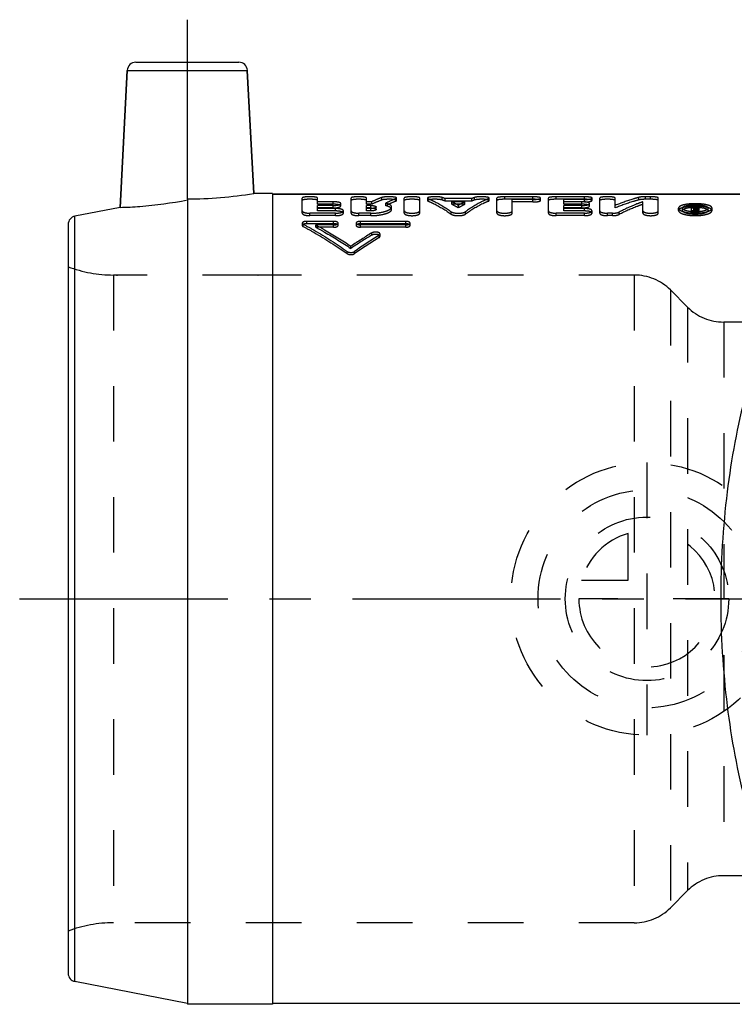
# Model space of a CAD drawing. Header units: millimetres. Extents: x 395 to 603, y 445 to 560.
# Tile 1 of 14: x 395 to 479, y 445 to 560. Entities that reach past the tile are written whole.
import ezdxf

# ---------------------------------------------------------------- set-up
doc = ezdxf.new("R2010")
doc.units = ezdxf.units.MM
doc.header["$LTSCALE"] = 65.185185
doc.linetypes.add('CENTER', pattern=[0.6, 0.375, -0.075, 0.075, -0.075])
doc.linetypes.add('HIDDEN', pattern=[0.2, 0.1, -0.1])
for name, color, linetype in [('ACHSEN_S', 7, 'CONTINUOUS'), ('DEFAULT_2', 8, 'HIDDEN'), ('KOERPER', 7, 'CONTINUOUS'), ('KONST.EL_MIT_GEO', 7, 'CONTINUOUS'), ('KURVEN', 7, 'CONTINUOUS')]:
    doc.layers.add(name, color=color, linetype=linetype)

msp = doc.modelspace()

# ---------------------------------------------------------------- linework, layer by layer
at = {"layer": 'ACHSEN_S', "color": 2, "linetype": 'CENTER'}
msp.add_line((394.97, 492.29), (603.34, 492.29), dxfattribs=at)
at = {"layer": 'DEFAULT_2', "color": 8, "linetype": 'HIDDEN'}
for p, q in [((400.67, 531.29), (400.67, 453.29)), ((405.98, 530.31), (405.98, 454.26)), ((406.36, 530.31), (405.98, 530.31)), ((467.18, 530.31), (422.97, 530.31)), ((473.43, 526.54), (471.42, 528.56)), ((473.43, 458.03), (471.42, 456.02)), ((467.18, 454.26), (405.98, 454.26))]:
    msp.add_line(p, q, dxfattribs=at)
for centre, start, end in [((405.98, 545.31), 249.2281, 270), ((405.98, 439.26), 90, 110.7719)]:
    msp.add_arc(centre, 15, start, end, dxfattribs=at)
at = {"layer": 'KOERPER', "color": 2, "linetype": 'CENTER'}
msp.add_line((414.67, 539.24), (414.67, 560.29), dxfattribs=at)
at = {"layer": 'KOERPER', "color": 7, "linetype": 'Continuous'}
for p, q in [((407.62, 554.34), (406.77, 538.25)), ((421.71, 554.34), (422.47, 539.89)), ((424.67, 539.89), (422.47, 539.89)), ((424.67, 539.89), (424.67, 444.69)), ((414.67, 539.24), (414.67, 444.69)), ((479.59, 539.79), (424.67, 539.79)), ((424.67, 444.69), (414.67, 444.69)), ((479.59, 444.79), (424.67, 444.79))]:
    msp.add_line(p, q, dxfattribs=at)
at = {"layer": 'KOERPER', "color": 8, "linetype": 'HIDDEN'}
for p, q in [((406.36, 530.31), (405.98, 530.31)), ((406.36, 530.31), (406.35, 530.29)), ((422.98, 530.29), (406.35, 530.29)), ((406.36, 530.31), (406.47, 530.29)), ((422.97, 530.31), (422.86, 530.29)), ((422.97, 530.31), (422.98, 530.29)), ((481.19, 524.79), (477.68, 524.79)), ((481.19, 459.79), (477.68, 459.79))]:
    msp.add_line(p, q, dxfattribs=at)
at = {"layer": 'KOERPER', "color": 7, "linetype": 'Continuous'}
msp.add_arc((414.6, 587.22), 47.98, 270.079, 279.4438, dxfattribs=at)
msp.add_open_spline([(406.77, 538.25), (407.55, 538.27), (410.2, 538.4), (412.83, 538.77), (414.67, 539.13)], degree=3, knots=[0, 0, 0, 0, 0.29348, 1, 1, 1, 1], dxfattribs=at)
at = {"layer": 'KONST.EL_MIT_GEO', "color": 7, "linetype": 'Continuous'}
for p, q in [((408.61, 555.29), (420.72, 555.29)), ((406.77, 538.25), (407.62, 554.34)), ((407.62, 554.34), (421.71, 554.34)), ((422.47, 539.89), (421.71, 554.34)), ((424.67, 539.79), (479.59, 539.79)), ((406.77, 538.25), (401.47, 537.22)), ((401.47, 447.35), (401.47, 537.22)), ((400.67, 536.24), (400.67, 448.33)), ((414.67, 444.79), (401.47, 447.35))]:
    msp.add_line(p, q, dxfattribs=at)
at = {"layer": 'KONST.EL_MIT_GEO', "color": 8, "linetype": 'HIDDEN'}
for p, q in [((428.17, 537.57), (428.17, 539.35)), ((429.98, 538.62), (429.98, 539.35)), ((431.79, 538.91), (429.98, 538.91)), ((431.79, 538.62), (431.79, 538.91)), ((432.69, 538.41), (432.69, 538.7)), ((433.9, 537.57), (433.9, 539.35)), ((435.71, 538.62), (435.71, 539.35)), ((436.33, 538.91), (435.71, 538.91)), ((436.33, 538.62), (436.33, 538.91)), ((437.53, 539.12), (437.53, 539.41)), ((437.98, 538.45), (437.98, 538.74)), ((439.17, 538.98), (439.17, 539.28)), ((439.26, 539.05), (439.26, 539.35)), ((440.16, 537.57), (440.16, 539.35)), ((441.97, 537.57), (441.97, 539.35)), ((442.88, 539.35), (442.88, 539.05)), ((442.96, 538.99), (442.96, 539.28)), ((444.61, 539.12), (444.61, 539.41)), ((444.94, 538.98), (444.94, 539.28)), ((448.08, 539.28), (444.94, 539.28)), ((448.08, 538.98), (444.94, 538.98)), ((445.74, 538.62), (445.74, 538.91)), ((447.28, 538.91), (445.74, 538.91)), ((447.28, 538.62), (447.28, 538.91)), ((448.08, 538.98), (448.08, 539.28)), ((448.4, 539.12), (448.4, 539.41)), ((450.06, 538.99), (450.06, 539.28)), ((450.14, 539.05), (450.14, 539.35)), ((451.04, 537.57), (451.04, 539.35)), ((451.95, 539.2), (451.95, 539.5)), ((455.27, 539.5), (451.95, 539.5)), ((455.27, 539.2), (451.95, 539.2)), ((452.85, 537.57), (452.85, 539.18)), ((455.27, 539.18), (452.85, 539.18)), ((455.27, 538.89), (452.85, 538.89)), ((455.27, 539.2), (455.27, 539.5)), ((455.27, 538.89), (455.27, 539.18)), ((456.17, 539.05), (456.17, 539.35)), ((457.08, 537.57), (457.08, 539.35)), ((457.99, 539.2), (457.99, 539.5)), ((461.31, 539.5), (457.99, 539.5)), ((461.31, 539.2), (457.99, 539.2)), ((458.89, 538.62), (458.89, 539.18)), ((461.31, 539.18), (458.89, 539.18)), ((461, 538.91), (458.89, 538.91)), ((461.31, 538.89), (458.89, 538.89)), ((461, 538.62), (461, 538.91)), ((461.31, 539.2), (461.31, 539.5)), ((461.31, 538.89), (461.31, 539.18)), ((461.91, 538.41), (461.91, 538.7)), ((462.21, 539.05), (462.21, 539.35)), ((463.12, 537.57), (463.12, 539.35)), ((464.93, 538.19), (464.93, 539.35)), ((467.73, 539.13), (467.73, 539.43)), ((468.19, 537.57), (468.19, 538.91)), ((468.49, 539.2), (468.49, 539.5)), ((469.1, 539.5), (468.49, 539.5)), ((469.1, 539.2), (468.49, 539.2)), ((469.1, 539.2), (469.1, 539.5)), ((470, 537.57), (470, 539.35)), ((429.07, 537.28), (429.07, 537.57)), ((432.09, 537.57), (429.07, 537.57)), ((431.79, 538.62), (429.98, 538.62)), ((429.98, 537.83), (429.98, 538.47)), ((431.79, 538.47), (429.98, 538.47)), ((431.79, 538.18), (429.98, 538.18)), ((432.09, 538.12), (429.98, 538.12)), ((432.09, 537.83), (429.98, 537.83)), ((431.79, 538.18), (431.79, 538.47)), ((432.09, 537.83), (432.09, 538.12)), ((432.09, 537.28), (432.09, 537.57)), ((433, 537.57), (433, 537.85)), ((434.81, 537.28), (434.81, 537.57)), ((436.21, 537.57), (434.81, 537.57)), ((436.33, 538.62), (435.71, 538.62)), ((435.71, 537.83), (435.71, 538.47)), ((436.21, 538.47), (435.71, 538.47)), ((436.21, 538.18), (435.71, 538.18)), ((436.21, 538.12), (435.71, 538.12)), ((436.21, 537.83), (435.71, 537.83)), ((436.21, 538.18), (436.21, 538.47)), ((436.21, 537.83), (436.21, 538.12)), ((436.21, 537.28), (436.21, 537.57)), ((436.85, 538.01), (436.85, 538.3)), ((438.67, 538.01), (438.67, 538.3)), ((445.68, 537.45), (445.68, 537.74)), ((447.28, 538.62), (445.74, 538.62)), ((446.51, 538.2), (446.51, 538.49)), ((447.34, 537.45), (447.34, 537.74)), ((457.99, 537.28), (457.99, 537.57)), ((461.31, 537.57), (457.99, 537.57)), ((461, 538.62), (458.89, 538.62)), ((458.89, 537.83), (458.89, 538.47)), ((461.01, 538.47), (458.89, 538.47)), ((461, 538.18), (458.89, 538.18)), ((461.31, 538.12), (458.89, 538.12)), ((461.31, 537.83), (458.89, 537.83)), ((461, 538.18), (461.01, 538.47)), ((461.31, 537.83), (461.31, 538.12)), ((461.31, 537.28), (461.31, 537.57)), ((462.21, 537.57), (462.21, 537.85)), ((464.02, 537.28), (464.02, 537.57)), ((464.63, 537.57), (464.02, 537.57)), ((464.63, 537.28), (464.63, 537.57)), ((465.4, 537.42), (465.4, 537.7)), ((472.38, 537.88), (472.38, 538.17)), ((472.83, 537.88), (472.83, 538.17)), ((473.89, 537.57), (473.89, 538.46)), ((474.19, 538.46), (473.89, 538.46)), ((474.19, 538.17), (473.89, 538.17)), ((474.33, 537.85), (473.89, 537.85)), ((474.33, 537.57), (473.89, 537.57)), ((474.19, 537.66), (474.19, 538.46)), ((474.28, 538.22), (474.19, 538.22)), ((474.34, 538.13), (474.19, 538.13)), ((474.33, 537.95), (474.19, 537.95)), ((474.28, 537.93), (474.19, 537.93)), ((474.33, 537.84), (474.19, 537.84)), ((474.33, 537.66), (474.19, 537.66)), ((474.31, 538.24), (474.28, 538.22)), ((474.28, 537.93), (474.28, 538.22)), ((474.33, 537.84), (474.34, 538.13)), ((474.33, 537.57), (474.33, 537.95)), ((474.48, 538.17), (474.48, 538.46)), ((474.79, 538.46), (474.48, 538.46)), ((474.79, 538.17), (474.48, 538.17)), ((474.49, 537.71), (474.49, 538.08)), ((474.58, 537.91), (474.58, 538.2)), ((474.79, 538.17), (474.79, 538.46)), ((474.79, 537.71), (474.79, 538.08)), ((475.85, 537.88), (475.85, 538.17)), ((476.31, 537.88), (476.31, 538.17)), ((428.17, 536.41), (428.17, 536.13)), ((428.69, 536.33), (428.69, 536.61)), ((431.86, 536.61), (428.69, 536.61)), ((432.09, 537.28), (429.07, 537.28)), ((431.86, 536.33), (431.86, 536.61)), ((432.39, 536.13), (432.39, 536.4)), ((434.5, 536.4), (434.5, 536.13)), ((436.21, 537.28), (434.81, 537.28)), ((435.03, 536.33), (435.03, 536.61)), ((440.32, 536.61), (435.03, 536.61)), ((440.32, 536.33), (440.32, 536.61)), ((440.84, 536.13), (440.84, 536.4)), ((461.31, 537.28), (457.99, 537.28)), ((464.63, 537.28), (464.02, 537.28)), ((428.27, 536.01), (428.27, 536.28)), ((431.86, 536.33), (428.69, 536.33)), ((429.75, 535.92), (429.75, 536.2)), ((431.86, 536.2), (429.75, 536.2)), ((431.86, 535.92), (429.75, 535.92)), ((431.86, 535.92), (431.86, 536.2)), ((440.32, 536.33), (435.03, 536.33)), ((435.03, 535.92), (435.03, 536.2)), ((440.32, 536.2), (435.03, 536.2)), ((440.32, 535.92), (435.03, 535.92)), ((436.36, 534.99), (436.36, 535.26)), ((440.32, 535.92), (440.32, 536.2)), ((437.21, 534.71), (437.21, 534.98)), ((437.31, 534.85), (437.31, 535.12)), ((433.46, 532.82), (433.46, 533.07)), ((433.89, 533.43), (433.89, 533.69)), ((434.32, 532.82), (434.32, 533.07)), ((467.18, 530.31), (422.97, 530.31)), ((467.18, 530.31), (467.18, 454.26)), ((471.42, 528.56), (471.42, 456.02)), ((473.43, 526.54), (471.42, 528.56)), ((473.43, 526.54), (473.43, 458.03)), ((477.68, 524.79), (477.68, 459.79)), ((473.43, 458.03), (471.42, 456.02)), ((467.18, 454.26), (405.98, 454.26))]:
    msp.add_line(p, q, dxfattribs=at)
at = {"layer": 'KONST.EL_MIT_GEO', "color": 7, "linetype": 'Continuous'}
for centre, start, end in [((408.61, 554.29), 90, 177), ((420.72, 554.29), 3, 90), ((401.67, 536.24), 101, 180), ((401.67, 448.33), 180, 259)]:
    msp.add_arc(centre, 1, start, end, dxfattribs=at)
at = {"layer": 'KONST.EL_MIT_GEO', "color": 8, "linetype": 'HIDDEN'}
for centre, radius, start, end in [((440.47, 528.61), 11.57, 67.2706, 69.0155), ((440.48, 528.27), 11.61, 67.399, 69.1336), ((439.67, 526.9), 13.46, 59.4394, 63.1805), ((453.35, 526.9), 13.46, 116.8195, 120.5606), ((452.55, 528.61), 11.57, 110.9868, 112.7294), ((452.54, 528.27), 11.61, 110.8664, 112.601), ((439.68, 526.57), 13.48, 59.5976, 63.3256), ((453.33, 526.57), 13.48, 116.6744, 120.4024), ((474.34, 542.44), 4.73, 268.3863, 271.5936), ((481.38, 532.3), 9.06, 139.6254, 141.5744), ((481.39, 532.62), 9.05, 139.7994, 141.5373), ((474.33, 538.46), 0.517, 269.9589, 274.5405), ((474.34, 542.43), 4.72, 271.5938, 271.809), ((474.35, 542.28), 4.56, 271.7879, 274.8579), ((481.78, 532.55), 9.15, 139.8065, 141.9014), ((481.72, 532.27), 9.1, 139.6285, 141.726), ((474.37, 542.01), 4.29, 274.8781, 275.6566), ((459.83, 495.58), 46.1, 120.5989, 124.2432), ((459.74, 495.21), 46.15, 120.4409, 124.0752), ((461.79, 494.57), 47.3, 121.3101, 125.5075), ((461.69, 494.21), 47.33, 121.1507, 125.3365), ((467.18, 524.31), 6, 45, 90), ((477.68, 530.79), 6, 225, 270), ((477.68, 453.79), 6, 90, 135), ((467.18, 460.26), 6, 270, 315)]:
    msp.add_arc(centre, radius, start, end, dxfattribs=at)
for points, knots in [([(429.98, 539.35), (429.98, 539.36), (429.95, 539.39), (429.86, 539.43), (429.68, 539.47), (429.4, 539.49), (429.07, 539.5), (428.74, 539.49), (428.46, 539.47), (428.28, 539.43), (428.19, 539.39), (428.17, 539.36), (428.17, 539.35)], [0, 0, 0, 0, 0.018813, 0.050269, 0.157731, 0.315162, 0.500252, 0.685297, 0.842601, 0.949877, 0.981242, 1, 1, 1, 1]), ([(429.98, 539.05), (429.98, 539.08), (429.86, 539.14), (429.69, 539.17), (429.4, 539.2), (429.07, 539.21), (428.74, 539.2), (428.45, 539.17), (428.28, 539.14), (428.17, 539.08), (428.17, 539.05)], [0, 0, 0, 0, 0.048753, 0.157048, 0.31515, 0.50054, 0.685805, 0.843583, 0.951513, 1, 1, 1, 1]), ([(432.69, 538.7), (432.69, 538.74), (432.63, 538.79), (432.54, 538.82), (432.37, 538.87), (432.12, 538.9), (431.9, 538.91), (431.79, 538.91)], [0, 0, 0, 0, 0.111261, 0.205835, 0.327296, 0.637022, 1, 1, 1, 1]), ([(431.79, 538.47), (431.9, 538.47), (432.12, 538.49), (432.37, 538.52), (432.54, 538.57), (432.63, 538.61), (432.69, 538.67), (432.69, 538.7)], [0, 0, 0, 0, 0.361413, 0.670399, 0.792086, 0.887285, 1, 1, 1, 1]), ([(435.71, 539.35), (435.71, 539.36), (435.69, 539.39), (435.6, 539.43), (435.42, 539.47), (435.14, 539.49), (434.81, 539.5), (434.48, 539.49), (434.2, 539.47), (434.01, 539.43), (433.92, 539.39), (433.9, 539.36), (433.9, 539.35)], [0, 0, 0, 0, 0.018813, 0.050269, 0.157731, 0.315162, 0.500252, 0.685297, 0.842601, 0.949877, 0.981242, 1, 1, 1, 1]), ([(435.71, 539.05), (435.71, 539.08), (435.6, 539.14), (435.42, 539.17), (435.13, 539.2), (434.81, 539.21), (434.48, 539.2), (434.19, 539.17), (434.02, 539.14), (433.9, 539.08), (433.9, 539.05)], [0, 0, 0, 0, 0.048753, 0.157048, 0.31515, 0.50054, 0.685805, 0.843583, 0.951513, 1, 1, 1, 1]), ([(437.53, 539.41), (437.43, 539.38), (437.02, 539.23), (436.63, 539.05), (436.33, 538.91)], [0, 0, 0, 0, 0.246393, 1, 1, 1, 1]), ([(437.53, 539.12), (437.43, 539.08), (437.02, 538.93), (436.63, 538.76), (436.33, 538.62)], [0, 0, 0, 0, 0.246528, 1, 1, 1, 1]), ([(439.26, 539.35), (439.26, 539.37), (439.18, 539.42), (439.04, 539.45), (438.81, 539.48), (438.44, 539.5), (438.07, 539.5), (437.73, 539.46), (437.59, 539.43), (437.53, 539.41)], [0, 0, 0, 0, 0.041215, 0.128489, 0.258856, 0.419326, 0.758286, 0.89908, 1, 1, 1, 1]), ([(439.26, 539.05), (439.26, 539.08), (439.17, 539.13), (439.04, 539.15), (438.81, 539.19), (438.44, 539.21), (438.06, 539.2), (437.73, 539.17), (437.59, 539.14), (437.53, 539.12)], [0, 0, 0, 0, 0.041393, 0.129205, 0.259957, 0.420348, 0.758474, 0.899297, 1, 1, 1, 1]), ([(439.17, 539.28), (439.07, 539.24), (438.67, 539.07), (438.27, 538.89), (437.98, 538.74)], [0, 0, 0, 0, 0.246256, 1, 1, 1, 1]), ([(439.17, 538.98), (439.07, 538.94), (438.67, 538.78), (438.27, 538.6), (437.98, 538.45)], [0, 0, 0, 0, 0.246423, 1, 1, 1, 1]), ([(438.67, 538.3), (438.67, 538.35), (438.62, 538.45), (438.47, 538.56), (438.25, 538.66), (438.08, 538.71), (437.98, 538.74)], [0, 0, 0, 0, 0.155553, 0.362115, 0.642721, 1, 1, 1, 1]), ([(439.17, 539.28), (439.19, 539.29), (439.23, 539.3), (439.26, 539.33), (439.26, 539.35)], [0, 0, 0, 0, 0.636533, 1, 1, 1, 1]), ([(439.17, 538.98), (439.19, 538.99), (439.23, 539.01), (439.26, 539.04), (439.26, 539.05)], [0, 0, 0, 0, 0.640259, 1, 1, 1, 1]), ([(441.97, 539.35), (441.97, 539.36), (441.95, 539.39), (441.86, 539.43), (441.68, 539.47), (441.4, 539.49), (441.07, 539.5), (440.74, 539.49), (440.46, 539.47), (440.27, 539.43), (440.18, 539.39), (440.16, 539.36), (440.16, 539.35)], [0, 0, 0, 0, 0.018813, 0.050269, 0.157731, 0.315162, 0.500252, 0.685297, 0.842601, 0.949877, 0.981242, 1, 1, 1, 1]), ([(441.97, 539.05), (441.97, 539.08), (441.86, 539.14), (441.68, 539.17), (441.39, 539.2), (441.07, 539.21), (440.74, 539.2), (440.45, 539.17), (440.28, 539.14), (440.16, 539.08), (440.16, 539.05)], [0, 0, 0, 0, 0.048753, 0.157048, 0.31515, 0.50054, 0.685805, 0.843583, 0.951513, 1, 1, 1, 1]), ([(444.61, 539.41), (444.56, 539.43), (444.42, 539.46), (444.08, 539.5), (443.7, 539.5), (443.33, 539.48), (443.1, 539.45), (442.96, 539.42), (442.88, 539.37), (442.88, 539.35)], [0, 0, 0, 0, 0.098613, 0.23816, 0.577529, 0.739055, 0.870509, 0.958556, 1, 1, 1, 1]), ([(442.88, 539.35), (442.88, 539.34), (442.89, 539.31), (442.93, 539.29), (442.96, 539.28)], [0, 0, 0, 0, 0.16603, 1, 1, 1, 1]), ([(444.61, 539.12), (444.56, 539.14), (444.42, 539.16), (444.08, 539.2), (443.7, 539.21), (443.33, 539.19), (443.1, 539.15), (442.96, 539.13), (442.88, 539.08), (442.88, 539.05)], [0, 0, 0, 0, 0.09868, 0.238416, 0.577097, 0.738423, 0.870066, 0.958463, 1, 1, 1, 1]), ([(442.88, 539.05), (442.88, 539.05), (442.89, 539.01), (442.93, 539), (442.96, 538.99)], [0, 0, 0, 0, 0.16538, 1, 1, 1, 1]), ([(442.96, 539.28), (443.19, 539.19), (444.14, 538.75), (445.03, 538.2), (445.68, 537.74)], [0, 0, 0, 0, 0.239488, 1, 1, 1, 1]), ([(442.96, 538.99), (443.19, 538.89), (444.14, 538.46), (445.03, 537.91), (445.68, 537.45)], [0, 0, 0, 0, 0.239868, 1, 1, 1, 1]), ([(450.06, 539.28), (449.83, 539.19), (448.88, 538.75), (447.98, 538.2), (447.34, 537.74)], [0, 0, 0, 0, 0.239488, 1, 1, 1, 1]), ([(450.06, 538.99), (449.83, 538.89), (448.88, 538.46), (447.98, 537.91), (447.34, 537.45)], [0, 0, 0, 0, 0.239868, 1, 1, 1, 1]), ([(450.14, 539.35), (450.14, 539.37), (450.05, 539.42), (449.91, 539.45), (449.69, 539.48), (449.31, 539.5), (448.93, 539.5), (448.6, 539.46), (448.46, 539.43), (448.4, 539.41)], [0, 0, 0, 0, 0.041462, 0.129554, 0.261073, 0.422661, 0.762053, 0.901522, 1, 1, 1, 1]), ([(450.14, 539.05), (450.14, 539.08), (450.05, 539.13), (449.91, 539.15), (449.68, 539.19), (449.31, 539.21), (448.93, 539.2), (448.6, 539.16), (448.46, 539.14), (448.4, 539.12)], [0, 0, 0, 0, 0.041642, 0.130269, 0.262162, 0.423655, 0.762213, 0.901726, 1, 1, 1, 1]), ([(450.06, 539.28), (450.07, 539.29), (450.1, 539.3), (450.14, 539.33), (450.14, 539.35)], [0, 0, 0, 0, 0.358601, 1, 1, 1, 1]), ([(450.06, 538.99), (450.07, 538.99), (450.1, 539.01), (450.14, 539.03), (450.14, 539.05)], [0, 0, 0, 0, 0.364828, 1, 1, 1, 1]), ([(451.95, 539.5), (451.83, 539.5), (451.62, 539.49), (451.33, 539.46), (451.16, 539.43), (451.04, 539.38), (451.04, 539.35)], [0, 0, 0, 0, 0.371557, 0.687389, 0.9028, 1, 1, 1, 1]), ([(451.95, 539.2), (451.83, 539.2), (451.62, 539.2), (451.33, 539.17), (451.16, 539.14), (451.04, 539.08), (451.04, 539.05)], [0, 0, 0, 0, 0.371091, 0.687093, 0.903195, 1, 1, 1, 1]), ([(456.17, 539.35), (456.17, 539.38), (456.06, 539.43), (455.89, 539.46), (455.6, 539.49), (455.38, 539.5), (455.27, 539.5)], [0, 0, 0, 0, 0.097132, 0.312631, 0.628418, 1, 1, 1, 1]), ([(455.27, 539.18), (455.38, 539.18), (455.6, 539.19), (455.88, 539.22), (456.06, 539.26), (456.15, 539.31), (456.17, 539.34), (456.17, 539.35)], [0, 0, 0, 0, 0.368925, 0.683076, 0.898571, 0.961981, 1, 1, 1, 1]), ([(456.17, 539.05), (456.17, 539.08), (456.06, 539.14), (455.89, 539.17), (455.6, 539.2), (455.38, 539.2), (455.27, 539.2)], [0, 0, 0, 0, 0.097405, 0.313699, 0.63024, 1, 1, 1, 1]), ([(455.27, 538.89), (455.38, 538.89), (455.6, 538.89), (455.88, 538.93), (456.06, 538.97), (456.15, 539.01), (456.17, 539.04), (456.17, 539.05)], [0, 0, 0, 0, 0.367792, 0.682438, 0.898458, 0.96205, 1, 1, 1, 1]), ([(457.99, 539.5), (457.87, 539.5), (457.66, 539.49), (457.37, 539.46), (457.2, 539.43), (457.08, 539.38), (457.08, 539.35)], [0, 0, 0, 0, 0.371557, 0.687389, 0.9028, 1, 1, 1, 1]), ([(457.99, 539.2), (457.87, 539.2), (457.66, 539.2), (457.37, 539.17), (457.2, 539.14), (457.08, 539.08), (457.08, 539.05)], [0, 0, 0, 0, 0.371091, 0.687093, 0.903195, 1, 1, 1, 1]), ([(461.91, 538.7), (461.91, 538.74), (461.85, 538.79), (461.75, 538.82), (461.59, 538.87), (461.34, 538.9), (461.12, 538.91), (461, 538.91)], [0, 0, 0, 0, 0.111261, 0.205835, 0.327296, 0.637022, 1, 1, 1, 1]), ([(461.01, 538.47), (461.12, 538.47), (461.34, 538.49), (461.59, 538.52), (461.75, 538.57), (461.85, 538.61), (461.91, 538.67), (461.91, 538.7)], [0, 0, 0, 0, 0.361413, 0.670399, 0.792086, 0.887285, 1, 1, 1, 1]), ([(462.21, 539.35), (462.21, 539.38), (462.1, 539.43), (461.92, 539.46), (461.63, 539.49), (461.42, 539.5), (461.31, 539.5)], [0, 0, 0, 0, 0.097132, 0.312631, 0.628418, 1, 1, 1, 1]), ([(461.31, 539.18), (461.42, 539.18), (461.64, 539.19), (461.92, 539.22), (462.1, 539.26), (462.19, 539.31), (462.21, 539.34), (462.21, 539.35)], [0, 0, 0, 0, 0.368925, 0.683076, 0.898571, 0.961981, 1, 1, 1, 1]), ([(462.21, 539.05), (462.21, 539.08), (462.1, 539.14), (461.92, 539.17), (461.63, 539.2), (461.42, 539.2), (461.31, 539.2)], [0, 0, 0, 0, 0.097405, 0.313699, 0.63024, 1, 1, 1, 1]), ([(461.31, 538.89), (461.42, 538.89), (461.64, 538.89), (461.92, 538.93), (462.1, 538.97), (462.19, 539.01), (462.21, 539.04), (462.21, 539.05)], [0, 0, 0, 0, 0.367792, 0.682438, 0.898458, 0.96205, 1, 1, 1, 1]), ([(464.93, 539.35), (464.93, 539.36), (464.91, 539.39), (464.82, 539.43), (464.63, 539.47), (464.35, 539.49), (464.02, 539.5), (463.69, 539.49), (463.41, 539.47), (463.23, 539.43), (463.14, 539.39), (463.12, 539.36), (463.12, 539.35)], [0, 0, 0, 0, 0.018813, 0.050269, 0.157731, 0.315162, 0.500252, 0.685297, 0.842601, 0.949877, 0.981242, 1, 1, 1, 1]), ([(464.93, 539.05), (464.93, 539.08), (464.81, 539.14), (464.64, 539.17), (464.35, 539.2), (464.02, 539.21), (463.7, 539.2), (463.41, 539.17), (463.23, 539.14), (463.12, 539.08), (463.12, 539.05)], [0, 0, 0, 0, 0.048753, 0.157048, 0.31515, 0.50054, 0.685805, 0.843583, 0.951513, 1, 1, 1, 1]), ([(467.73, 539.43), (467.49, 539.37), (466.54, 539.1), (465.62, 538.76), (464.93, 538.48)], [0, 0, 0, 0, 0.246209, 1, 1, 1, 1]), ([(467.73, 539.13), (467.49, 539.07), (466.54, 538.8), (465.61, 538.47), (464.93, 538.19)], [0, 0, 0, 0, 0.246614, 1, 1, 1, 1]), ([(468.19, 538.91), (467.96, 538.83), (467.01, 538.47), (466.08, 538.05), (465.4, 537.7)], [0, 0, 0, 0, 0.245663, 1, 1, 1, 1]), ([(468.49, 539.5), (468.35, 539.5), (468.09, 539.49), (467.83, 539.46), (467.73, 539.43)], [0, 0, 0, 0, 0.569637, 1, 1, 1, 1]), ([(468.49, 539.2), (468.35, 539.2), (468.09, 539.19), (467.83, 539.16), (467.73, 539.13)], [0, 0, 0, 0, 0.569172, 1, 1, 1, 1]), ([(470, 539.35), (470, 539.36), (469.98, 539.39), (469.89, 539.43), (469.71, 539.47), (469.43, 539.49), (469.21, 539.5), (469.1, 539.5)], [0, 0, 0, 0, 0.037525, 0.100328, 0.314935, 0.629726, 1, 1, 1, 1]), ([(470, 539.05), (470, 539.08), (469.89, 539.14), (469.71, 539.17), (469.42, 539.2), (469.21, 539.2), (469.1, 539.2)], [0, 0, 0, 0, 0.097662, 0.314028, 0.630763, 1, 1, 1, 1]), ([(428.17, 537.85), (428.16, 537.81), (428.22, 537.74), (428.32, 537.69), (428.48, 537.63), (428.74, 537.58), (428.95, 537.57), (429.07, 537.57)], [0, 0, 0, 0, 0.127594, 0.224373, 0.345166, 0.647785, 1, 1, 1, 1]), ([(428.17, 537.57), (428.17, 537.52), (428.23, 537.46), (428.33, 537.4), (428.49, 537.34), (428.74, 537.29), (428.96, 537.28), (429.07, 537.28)], [0, 0, 0, 0, 0.129549, 0.228457, 0.350371, 0.653485, 1, 1, 1, 1]), ([(432.69, 538.41), (432.69, 538.45), (432.63, 538.5), (432.53, 538.53), (432.37, 538.58), (432.12, 538.61), (431.9, 538.62), (431.79, 538.62)], [0, 0, 0, 0, 0.11184, 0.207132, 0.329105, 0.639466, 1, 1, 1, 1]), ([(431.79, 538.18), (431.9, 538.18), (432.12, 538.2), (432.37, 538.23), (432.53, 538.28), (432.63, 538.32), (432.69, 538.37), (432.69, 538.41)], [0, 0, 0, 0, 0.359238, 0.668688, 0.790913, 0.886819, 1, 1, 1, 1]), ([(433, 537.85), (433, 537.89), (432.94, 537.96), (432.84, 538.01), (432.68, 538.07), (432.42, 538.11), (432.21, 538.12), (432.09, 538.12)], [0, 0, 0, 0, 0.126118, 0.222258, 0.342762, 0.64604, 1, 1, 1, 1]), ([(432.09, 537.57), (432.21, 537.57), (432.42, 537.58), (432.68, 537.63), (432.84, 537.69), (432.94, 537.74), (433, 537.81), (433, 537.85)], [0, 0, 0, 0, 0.352273, 0.654779, 0.775578, 0.87245, 1, 1, 1, 1]), ([(433, 537.57), (433, 537.61), (432.94, 537.67), (432.84, 537.72), (432.67, 537.78), (432.42, 537.82), (432.2, 537.83), (432.09, 537.83)], [0, 0, 0, 0, 0.127633, 0.225114, 0.346599, 0.650217, 1, 1, 1, 1]), ([(432.09, 537.28), (432.2, 537.28), (432.42, 537.29), (432.67, 537.34), (432.84, 537.4), (432.94, 537.46), (433, 537.52), (433, 537.57)], [0, 0, 0, 0, 0.348011, 0.650713, 0.772646, 0.870957, 1, 1, 1, 1]), ([(433.9, 537.85), (433.9, 537.81), (433.96, 537.74), (434.06, 537.69), (434.22, 537.63), (434.47, 537.58), (434.69, 537.57), (434.81, 537.57)], [0, 0, 0, 0, 0.127594, 0.224373, 0.345166, 0.647785, 1, 1, 1, 1]), ([(433.9, 537.57), (433.9, 537.52), (433.96, 537.46), (434.06, 537.4), (434.23, 537.34), (434.48, 537.29), (434.69, 537.28), (434.81, 537.28)], [0, 0, 0, 0, 0.129549, 0.228457, 0.350371, 0.653485, 1, 1, 1, 1]), ([(436.21, 538.47), (436.37, 538.47), (436.55, 538.46), (436.74, 538.4), (436.81, 538.37), (436.85, 538.33), (436.85, 538.3)], [0, 0, 0, 0, 0.664375, 0.78547, 0.880961, 1, 1, 1, 1]), ([(436.21, 537.57), (436.53, 537.56), (437.12, 537.6), (437.8, 537.73), (438.24, 537.9), (438.5, 538.03), (438.67, 538.2), (438.67, 538.3)], [0, 0, 0, 0, 0.355348, 0.660585, 0.782066, 0.878711, 1, 1, 1, 1]), ([(436.85, 538.3), (436.85, 538.28), (436.79, 538.21), (436.57, 538.14), (436.37, 538.12), (436.21, 538.12)], [0, 0, 0, 0, 0.120128, 0.337005, 1, 1, 1, 1]), ([(436.21, 538.18), (436.37, 538.18), (436.55, 538.17), (436.74, 538.11), (436.81, 538.08), (436.85, 538.04), (436.85, 538.01)], [0, 0, 0, 0, 0.661942, 0.783713, 0.880113, 1, 1, 1, 1]), ([(436.21, 537.28), (436.53, 537.28), (437.11, 537.32), (437.79, 537.45), (438.24, 537.61), (438.5, 537.74), (438.67, 537.91), (438.67, 538.01)], [0, 0, 0, 0, 0.353925, 0.657575, 0.779249, 0.878073, 1, 1, 1, 1]), ([(436.85, 538.01), (436.85, 537.99), (436.79, 537.92), (436.57, 537.86), (436.37, 537.83), (436.21, 537.83)], [0, 0, 0, 0, 0.121143, 0.339893, 1, 1, 1, 1]), ([(438.67, 538.01), (438.67, 538.11), (438.5, 538.26), (438.25, 538.37), (438.08, 538.42), (437.98, 538.45)], [0, 0, 0, 0, 0.354566, 0.642012, 1, 1, 1, 1]), ([(440.16, 537.85), (440.16, 537.81), (440.22, 537.74), (440.32, 537.69), (440.48, 537.63), (440.73, 537.58), (441.07, 537.56), (441.4, 537.58), (441.65, 537.63), (441.82, 537.69), (441.92, 537.74), (441.97, 537.81), (441.97, 537.85)], [0, 0, 0, 0, 0.06379, 0.112205, 0.172608, 0.323914, 0.5, 0.676087, 0.827393, 0.887796, 0.936209, 1, 1, 1, 1]), ([(440.16, 537.57), (440.16, 537.52), (440.22, 537.46), (440.32, 537.4), (440.49, 537.34), (440.74, 537.29), (441.07, 537.27), (441.4, 537.29), (441.65, 537.34), (441.81, 537.4), (441.91, 537.46), (441.97, 537.52), (441.97, 537.57)], [0, 0, 0, 0, 0.064638, 0.113977, 0.175127, 0.326525, 0.500517, 0.674441, 0.825541, 0.886529, 0.935684, 1, 1, 1, 1]), ([(445.68, 537.74), (445.72, 537.71), (445.83, 537.66), (446.11, 537.58), (446.51, 537.55), (446.91, 537.58), (447.19, 537.66), (447.3, 537.71), (447.34, 537.74)], [0, 0, 0, 0, 0.089934, 0.208333, 0.50001, 0.791673, 0.910071, 1, 1, 1, 1]), ([(451.04, 537.85), (451.04, 537.81), (451.1, 537.74), (451.2, 537.69), (451.36, 537.63), (451.61, 537.58), (451.95, 537.56), (452.28, 537.58), (452.54, 537.63), (452.7, 537.69), (452.8, 537.74), (452.85, 537.81), (452.85, 537.85)], [0, 0, 0, 0, 0.06379, 0.112205, 0.172608, 0.323914, 0.5, 0.676087, 0.827393, 0.887796, 0.936209, 1, 1, 1, 1]), ([(451.04, 537.57), (451.04, 537.52), (451.1, 537.46), (451.2, 537.4), (451.37, 537.34), (451.62, 537.29), (451.95, 537.27), (452.28, 537.29), (452.53, 537.34), (452.69, 537.4), (452.79, 537.46), (452.85, 537.52), (452.85, 537.57)], [0, 0, 0, 0, 0.064638, 0.113977, 0.175127, 0.326525, 0.500517, 0.674441, 0.825541, 0.886529, 0.935684, 1, 1, 1, 1]), ([(457.08, 537.85), (457.08, 537.81), (457.14, 537.74), (457.24, 537.69), (457.4, 537.63), (457.65, 537.58), (457.87, 537.57), (457.99, 537.57)], [0, 0, 0, 0, 0.127594, 0.224373, 0.345166, 0.647785, 1, 1, 1, 1]), ([(457.08, 537.57), (457.08, 537.52), (457.14, 537.46), (457.24, 537.4), (457.4, 537.34), (457.66, 537.29), (457.87, 537.28), (457.99, 537.28)], [0, 0, 0, 0, 0.129549, 0.228457, 0.350371, 0.653485, 1, 1, 1, 1]), ([(461.91, 538.41), (461.91, 538.45), (461.84, 538.5), (461.75, 538.53), (461.59, 538.58), (461.33, 538.61), (461.12, 538.62), (461, 538.62)], [0, 0, 0, 0, 0.11184, 0.207132, 0.329105, 0.639466, 1, 1, 1, 1]), ([(461, 538.18), (461.12, 538.18), (461.34, 538.2), (461.59, 538.23), (461.75, 538.28), (461.84, 538.32), (461.91, 538.37), (461.91, 538.41)], [0, 0, 0, 0, 0.359238, 0.668688, 0.790913, 0.886819, 1, 1, 1, 1]), ([(462.21, 537.85), (462.21, 537.89), (462.15, 537.96), (462.06, 538.01), (461.89, 538.07), (461.64, 538.11), (461.42, 538.12), (461.31, 538.12)], [0, 0, 0, 0, 0.126118, 0.222258, 0.342762, 0.64604, 1, 1, 1, 1]), ([(461.31, 537.57), (461.42, 537.57), (461.64, 537.58), (461.89, 537.63), (462.06, 537.69), (462.15, 537.74), (462.21, 537.81), (462.21, 537.85)], [0, 0, 0, 0, 0.352273, 0.654779, 0.775578, 0.87245, 1, 1, 1, 1]), ([(462.21, 537.57), (462.21, 537.61), (462.15, 537.67), (462.05, 537.72), (461.89, 537.78), (461.64, 537.82), (461.42, 537.83), (461.31, 537.83)], [0, 0, 0, 0, 0.127633, 0.225114, 0.346599, 0.650217, 1, 1, 1, 1]), ([(461.31, 537.28), (461.42, 537.28), (461.64, 537.29), (461.89, 537.34), (462.05, 537.4), (462.15, 537.46), (462.21, 537.52), (462.21, 537.57)], [0, 0, 0, 0, 0.348011, 0.650713, 0.772646, 0.870957, 1, 1, 1, 1]), ([(463.12, 537.85), (463.12, 537.81), (463.18, 537.74), (463.27, 537.69), (463.44, 537.63), (463.69, 537.58), (463.91, 537.57), (464.02, 537.57)], [0, 0, 0, 0, 0.127594, 0.224373, 0.345166, 0.647785, 1, 1, 1, 1]), ([(463.12, 537.57), (463.12, 537.52), (463.18, 537.46), (463.28, 537.4), (463.44, 537.34), (463.69, 537.29), (463.91, 537.28), (464.02, 537.28)], [0, 0, 0, 0, 0.129549, 0.228457, 0.350371, 0.653485, 1, 1, 1, 1]), ([(464.63, 537.57), (464.77, 537.57), (465.04, 537.59), (465.29, 537.65), (465.4, 537.7)], [0, 0, 0, 0, 0.56364, 1, 1, 1, 1]), ([(468.19, 538.62), (467.96, 538.53), (467.01, 538.18), (466.08, 537.76), (465.4, 537.42)], [0, 0, 0, 0, 0.246385, 1, 1, 1, 1]), ([(468.19, 537.85), (468.19, 537.81), (468.25, 537.74), (468.35, 537.69), (468.51, 537.63), (468.76, 537.58), (469.1, 537.56), (469.43, 537.58), (469.69, 537.63), (469.85, 537.69), (469.95, 537.74), (470, 537.81), (470, 537.85)], [0, 0, 0, 0, 0.06379, 0.112205, 0.172608, 0.323914, 0.5, 0.676087, 0.827393, 0.887796, 0.936209, 1, 1, 1, 1]), ([(468.19, 537.57), (468.19, 537.52), (468.25, 537.46), (468.35, 537.4), (468.52, 537.34), (468.77, 537.29), (469.1, 537.27), (469.43, 537.29), (469.68, 537.34), (469.85, 537.4), (469.94, 537.46), (470, 537.52), (470, 537.57)], [0, 0, 0, 0, 0.064638, 0.113977, 0.175127, 0.326525, 0.500517, 0.674441, 0.825541, 0.886529, 0.935684, 1, 1, 1, 1]), ([(476.31, 538.17), (476.31, 538.25), (476.18, 538.38), (475.97, 538.47), (475.61, 538.58), (475.06, 538.66), (474.34, 538.7), (473.62, 538.66), (473.08, 538.58), (472.72, 538.47), (472.51, 538.38), (472.38, 538.25), (472.38, 538.17)], [0, 0, 0, 0, 0.060093, 0.107662, 0.167997, 0.321005, 0.5, 0.678996, 0.832004, 0.892341, 0.939908, 1, 1, 1, 1]), ([(476.31, 537.88), (476.31, 537.96), (476.17, 538.09), (475.96, 538.18), (475.61, 538.29), (475.06, 538.37), (474.34, 538.4), (473.63, 538.37), (473.08, 538.29), (472.73, 538.18), (472.52, 538.09), (472.38, 537.96), (472.38, 537.88)], [0, 0, 0, 0, 0.060925, 0.109041, 0.168934, 0.322309, 0.499862, 0.678014, 0.830967, 0.890929, 0.939313, 1, 1, 1, 1]), ([(472.38, 538.17), (472.38, 538.08), (472.51, 537.94), (472.72, 537.83), (473.07, 537.7), (473.62, 537.6), (474.34, 537.55), (475.07, 537.6), (475.61, 537.7), (475.97, 537.83), (476.18, 537.94), (476.31, 538.08), (476.31, 538.17)], [0, 0, 0, 0, 0.061645, 0.109994, 0.170642, 0.322845, 0.5, 0.677156, 0.82936, 0.890008, 0.938355, 1, 1, 1, 1]), ([(472.38, 537.88), (472.38, 537.79), (472.51, 537.65), (472.73, 537.54), (473.08, 537.41), (473.62, 537.31), (474.34, 537.27), (475.06, 537.31), (475.61, 537.41), (475.96, 537.54), (476.17, 537.65), (476.31, 537.79), (476.31, 537.88)], [0, 0, 0, 0, 0.062601, 0.11154, 0.171768, 0.324338, 0.499856, 0.675957, 0.828083, 0.888374, 0.937595, 1, 1, 1, 1]), ([(472.83, 538.17), (472.83, 538.23), (472.94, 538.33), (473.1, 538.4), (473.37, 538.49), (473.79, 538.55), (474.34, 538.58), (474.9, 538.55), (475.32, 538.49), (475.59, 538.4), (475.75, 538.33), (475.85, 538.23), (475.85, 538.17)], [0, 0, 0, 0, 0.06028, 0.107922, 0.168281, 0.321199, 0.5, 0.678798, 0.831719, 0.892075, 0.939722, 1, 1, 1, 1]), ([(472.83, 537.88), (472.83, 537.94), (472.94, 538.04), (473.1, 538.12), (473.37, 538.2), (473.79, 538.26), (474.34, 538.29), (474.89, 538.26), (475.31, 538.2), (475.59, 538.12), (475.75, 538.04), (475.85, 537.94), (475.85, 537.88)], [0, 0, 0, 0, 0.061022, 0.109331, 0.169313, 0.322126, 0.500151, 0.676875, 0.83085, 0.890624, 0.938621, 1, 1, 1, 1]), ([(474.21, 537.71), (474.03, 537.72), (473.7, 537.75), (473.31, 537.83), (473.07, 537.93), (472.92, 538.01), (472.83, 538.1), (472.83, 538.17)], [0, 0, 0, 0, 0.358302, 0.660599, 0.780249, 0.875749, 1, 1, 1, 1]), ([(475.85, 537.88), (475.85, 537.81), (475.75, 537.71), (475.59, 537.62), (475.32, 537.53), (474.9, 537.45), (474.34, 537.41), (473.79, 537.45), (473.37, 537.53), (473.1, 537.62), (472.94, 537.71), (472.83, 537.81), (472.83, 537.88)], [0, 0, 0, 0, 0.062319, 0.11126, 0.171489, 0.323669, 0.500146, 0.675343, 0.828706, 0.888735, 0.937352, 1, 1, 1, 1]), ([(474.33, 537.85), (474.44, 537.85), (474.59, 537.87), (474.75, 537.92), (474.8, 537.97), (474.79, 537.99)], [0, 0, 0, 0, 0.657661, 0.874705, 1, 1, 1, 1]), ([(474.33, 537.84), (474.37, 537.84), (474.42, 537.84), (474.49, 537.82), (474.49, 537.8)], [0, 0, 0, 0, 0.665167, 1, 1, 1, 1]), ([(474.49, 537.71), (474.49, 537.69), (474.42, 537.66), (474.37, 537.66), (474.33, 537.66)], [0, 0, 0, 0, 0.336876, 1, 1, 1, 1]), ([(474.33, 537.57), (474.44, 537.57), (474.59, 537.58), (474.75, 537.64), (474.79, 537.68), (474.79, 537.71)], [0, 0, 0, 0, 0.654202, 0.873579, 1, 1, 1, 1]), ([(474.34, 538.13), (474.37, 538.13), (474.42, 538.13), (474.49, 538.1), (474.49, 538.08)], [0, 0, 0, 0, 0.668873, 1, 1, 1, 1]), ([(474.49, 537.99), (474.49, 537.98), (474.44, 537.95), (474.4, 537.95), (474.38, 537.95)], [0, 0, 0, 0, 0.334711, 1, 1, 1, 1]), ([(474.79, 537.8), (474.79, 537.83), (474.71, 537.88), (474.63, 537.9), (474.58, 537.91)], [0, 0, 0, 0, 0.3483, 1, 1, 1, 1]), ([(474.77, 538.13), (474.76, 538.13), (474.73, 538.16), (474.69, 538.17), (474.66, 538.18)], [0, 0, 0, 0, 0.200097, 1, 1, 1, 1]), ([(474.79, 538.08), (474.79, 538.1), (474.79, 538.11), (474.77, 538.12), (474.77, 538.13)], [0, 0, 0, 0, 0.699788, 1, 1, 1, 1]), ([(475.85, 538.17), (475.85, 538.11), (475.79, 538.03), (475.68, 537.96), (475.5, 537.87), (475.2, 537.79), (474.94, 537.75), (474.8, 537.73)], [0, 0, 0, 0, 0.129607, 0.223657, 0.340186, 0.636629, 1, 1, 1, 1]), ([(428.69, 536.61), (428.62, 536.61), (428.5, 536.6), (428.32, 536.56), (428.17, 536.47), (428.17, 536.41)], [0, 0, 0, 0, 0.344293, 0.643678, 1, 1, 1, 1]), ([(428.17, 536.41), (428.17, 536.39), (428.18, 536.34), (428.23, 536.3), (428.27, 536.28)], [0, 0, 0, 0, 0.199863, 1, 1, 1, 1]), ([(432.39, 536.4), (432.39, 536.47), (432.24, 536.56), (432.06, 536.6), (431.93, 536.61), (431.86, 536.61)], [0, 0, 0, 0, 0.356144, 0.655672, 1, 1, 1, 1]), ([(431.86, 536.2), (431.93, 536.2), (432.06, 536.21), (432.24, 536.25), (432.39, 536.33), (432.39, 536.4)], [0, 0, 0, 0, 0.34309, 0.642168, 1, 1, 1, 1]), ([(435.03, 536.61), (434.96, 536.61), (434.83, 536.6), (434.66, 536.56), (434.5, 536.47), (434.5, 536.4)], [0, 0, 0, 0, 0.344375, 0.643857, 1, 1, 1, 1]), ([(434.5, 536.4), (434.5, 536.33), (434.65, 536.25), (434.84, 536.21), (434.97, 536.2), (435.03, 536.2)], [0, 0, 0, 0, 0.357834, 0.656957, 1, 1, 1, 1]), ([(440.84, 536.4), (440.84, 536.47), (440.69, 536.56), (440.51, 536.6), (440.38, 536.61), (440.32, 536.61)], [0, 0, 0, 0, 0.356144, 0.655672, 1, 1, 1, 1]), ([(440.32, 536.2), (440.38, 536.2), (440.51, 536.21), (440.69, 536.25), (440.84, 536.33), (440.84, 536.4)], [0, 0, 0, 0, 0.34309, 0.642168, 1, 1, 1, 1]), ([(445.68, 537.45), (445.72, 537.42), (445.83, 537.37), (446.11, 537.3), (446.51, 537.27), (446.91, 537.3), (447.18, 537.37), (447.29, 537.42), (447.34, 537.45)], [0, 0, 0, 0, 0.092633, 0.210542, 0.501187, 0.789442, 0.908479, 1, 1, 1, 1]), ([(464.63, 537.28), (464.77, 537.28), (465.04, 537.3), (465.29, 537.37), (465.4, 537.42)], [0, 0, 0, 0, 0.561573, 1, 1, 1, 1]), ([(428.69, 536.33), (428.63, 536.33), (428.5, 536.32), (428.32, 536.28), (428.17, 536.2), (428.17, 536.13)], [0, 0, 0, 0, 0.342978, 0.643319, 1, 1, 1, 1]), ([(428.17, 536.13), (428.17, 536.12), (428.18, 536.06), (428.23, 536.03), (428.27, 536.01)], [0, 0, 0, 0, 0.200737, 1, 1, 1, 1]), ([(428.27, 536.28), (428.71, 536.05), (430.49, 535.07), (432.2, 533.97), (433.46, 533.07)], [0, 0, 0, 0, 0.243172, 1, 1, 1, 1]), ([(428.27, 536.01), (428.71, 535.78), (430.49, 534.8), (432.2, 533.7), (433.46, 532.82)], [0, 0, 0, 0, 0.244007, 1, 1, 1, 1]), ([(429.75, 536.2), (430.1, 536.01), (431.51, 535.23), (432.88, 534.38), (433.89, 533.69)], [0, 0, 0, 0, 0.244536, 1, 1, 1, 1]), ([(429.75, 535.92), (430.1, 535.74), (431.51, 534.96), (432.88, 534.11), (433.89, 533.43)], [0, 0, 0, 0, 0.245132, 1, 1, 1, 1]), ([(432.39, 536.13), (432.39, 536.2), (432.24, 536.28), (432.06, 536.32), (431.93, 536.33), (431.86, 536.33)], [0, 0, 0, 0, 0.3563, 0.656546, 1, 1, 1, 1]), ([(431.86, 535.92), (431.93, 535.92), (432.06, 535.93), (432.24, 535.97), (432.39, 536.06), (432.39, 536.13)], [0, 0, 0, 0, 0.342063, 0.64173, 1, 1, 1, 1]), ([(435.03, 536.33), (434.97, 536.33), (434.84, 536.32), (434.66, 536.28), (434.5, 536.2), (434.5, 536.13)], [0, 0, 0, 0, 0.343365, 0.643438, 1, 1, 1, 1]), ([(434.5, 536.13), (434.5, 536.06), (434.66, 535.97), (434.84, 535.93), (434.97, 535.92), (435.03, 535.92)], [0, 0, 0, 0, 0.358002, 0.657842, 1, 1, 1, 1]), ([(437.31, 535.12), (437.31, 535.18), (437.23, 535.26), (437.09, 535.32), (436.89, 535.36), (436.64, 535.36), (436.44, 535.31), (436.36, 535.26)], [0, 0, 0, 0, 0.161217, 0.28167, 0.424553, 0.735148, 1, 1, 1, 1]), ([(440.84, 536.13), (440.84, 536.2), (440.69, 536.28), (440.51, 536.32), (440.38, 536.33), (440.32, 536.33)], [0, 0, 0, 0, 0.3563, 0.656546, 1, 1, 1, 1]), ([(440.32, 535.92), (440.38, 535.92), (440.51, 535.93), (440.69, 535.97), (440.84, 536.06), (440.84, 536.13)], [0, 0, 0, 0, 0.342063, 0.64173, 1, 1, 1, 1]), ([(437.31, 534.85), (437.31, 534.91), (437.23, 534.99), (437.09, 535.05), (436.89, 535.09), (436.64, 535.09), (436.44, 535.04), (436.36, 534.99)], [0, 0, 0, 0, 0.161293, 0.281756, 0.425083, 0.735106, 1, 1, 1, 1]), ([(437.21, 534.98), (437.22, 534.99), (437.27, 535.02), (437.31, 535.08), (437.31, 535.12)], [0, 0, 0, 0, 0.306685, 1, 1, 1, 1]), ([(437.21, 534.71), (437.22, 534.72), (437.27, 534.76), (437.31, 534.81), (437.31, 534.85)], [0, 0, 0, 0, 0.310687, 1, 1, 1, 1]), ([(433.46, 533.07), (433.51, 533.03), (433.65, 532.98), (433.95, 532.94), (434.19, 532.99), (434.32, 533.07)], [0, 0, 0, 0, 0.230959, 0.502678, 1, 1, 1, 1]), ([(433.46, 532.82), (433.51, 532.78), (433.65, 532.72), (433.88, 532.69), (434.12, 532.72), (434.26, 532.78), (434.32, 532.82)], [0, 0, 0, 0, 0.228336, 0.498852, 0.76786, 1, 1, 1, 1])]:
    msp.add_open_spline(points, degree=3, knots=knots, dxfattribs=at)
msp.add_open_spline([(474.66, 538.18), (474.63, 538.18), (474.61, 538.19), (474.58, 538.2)], degree=3, dxfattribs=at)
at = {"layer": 'KONST.EL_MIT_GEO', "color": 7, "linetype": 'Continuous'}
for points, knots in [([(480.28, 516.38), (479.28, 512.6), (477.81, 504.59), (477.33, 496.48), (477.33, 492.28)], [0, 0, 0, 0, 0.482462, 1, 1, 1, 1]), ([(477.33, 492.28), (477.33, 488.09), (477.81, 479.97), (479.28, 471.98), (480.28, 468.2)], [0, 0, 0, 0, 0.517529, 1, 1, 1, 1])]:
    msp.add_open_spline(points, degree=3, knots=knots, dxfattribs=at)
at = {"layer": 'KURVEN', "color": 8, "linetype": 'HIDDEN'}
for p, q in [((468.67, 508.29), (468.67, 476.29)), ((466.47, 494.49), (466.47, 499.98)), ((460.97, 494.49), (466.47, 494.49)), ((478.27, 492.29), (460.67, 492.29))]:
    msp.add_line(p, q, dxfattribs=at)
for radius in [16, 12.8, 9.6]:
    msp.add_circle((468.67, 492.29), radius, dxfattribs=at)
for start, end in [(180, 90), (105.962, 164.038)]:
    msp.add_arc((468.67, 492.29), 8, start, end, dxfattribs=at)

doc.saveas('drawing.dxf')
